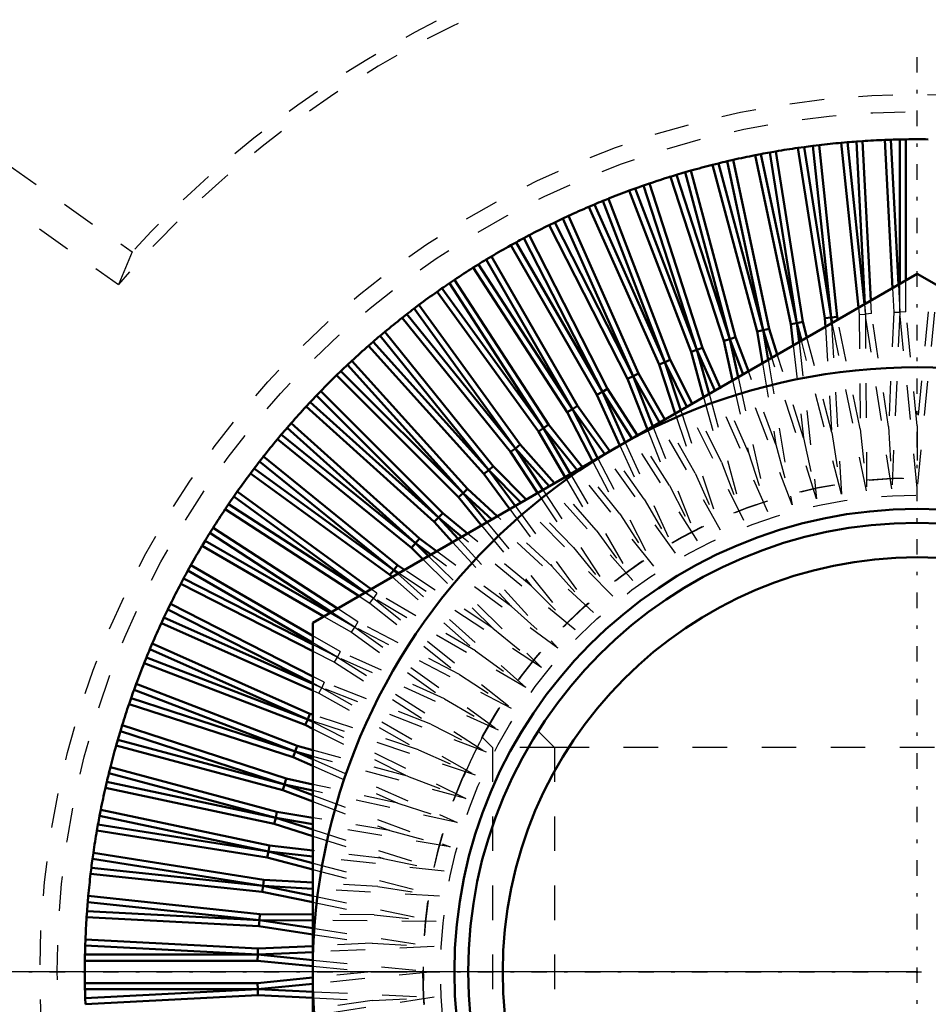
# Model space of a CAD drawing. Header units: millimetres. Extents: x -2 to 1116, y 0 to 312.
# Tile 10 of 13: x 1042 to 1068, y 237 to 265. Entities that reach past the tile are written whole.
import ezdxf

# ---------------------------------------------------------------- set-up
doc = ezdxf.new("R2010")
doc.units = ezdxf.units.MM
doc.linetypes.add('Center', pattern=[1.5, 0.45, -0.5, 0.05, -0.5])
doc.linetypes.add('Dashed', pattern=[2, 1, -1])
for name, color, linetype, lineweight in [('am_0', 7, 'Continuous', 50), ('am_3', 6, 'Dashed', 25), ('am_6', 2, 'Continuous', 35), ('am_7', 7, 'Center', 25), ('am_8', 3, 'Continuous', 25), ('am_9', 7, 'Continuous', 50)]:
    doc.layers.add(name, color=color, linetype=linetype, lineweight=lineweight)
doc.dimstyles.new('ISO-25', dxfattribs={"dimtxt": 2.5, "dimasz": 2.5, "dimexe": 1.25, "dimexo": 0.625, "dimtad": 1, "dimtxsty": 'Standard', "dimcen": 2.5, "dimadec": 0, "dimazin": 0, "dimtfac": 1, "dimtmove": 0, "dimatfit": 3, "dimfxl": 1, "dimarcsym": 0})

# ---------------------------------------------------------------- blocks, each defined once
blk = doc.blocks.new('5_ID1012G5A406100000L5000T_0_in_ID10K_12_G4A_40_610_0000L50_0__1000')
at = {"layer": 'am_3'}
for p, q in [((1055.57, 243.97), (1055.286, 244.254)), ((1057.37, 243.97), (1055.57, 243.97)), ((1055.57, 243.97), (1055.57, 230.97)), ((1053.571, 237.615), (1053.572, 237.217))]:
    blk.add_line(p, q, dxfattribs=at)
blk.add_lwpolyline([(1055.283, 244.257), (1055.269, 244.231), (1055.202, 244.105), (1055.085, 243.876), (1054.925, 243.547), (1054.731, 243.115), (1054.731, 243.114)], dxfattribs=at)
for radius in [14.3, 13.8]:
    blk.add_circle((1067.87, 237.47), radius, dxfattribs=at)
at = {"layer": 'am_6'}
for tag, p, flags in [('NB', (1087.17, 251.77), 8), ('NN', (1087.17, 251.27), 8), ('NT', (1087.17, 250.77), 8), ('NBSYN', (1087.17, 250.27), 8), ('LINA', (1087.17, 249.77), 8), ('CATALOG', (1087.17, 249.27), 8), ('MODEL', (1087.17, 248.77), 8), ('IV', (1087.17, 248.27), 8), ('MAST', (1087.17, 247.77), 8), ('GR', (1087.17, 247.27), 8), ('STROKE', (1087.17, 246.77), 8), ('POS', (1087.17, 246.27), 8), ('FC', (1087.17, 245.77), 8), ('RC', (1087.17, 245.27), 8), ('POORC', (1087.17, 244.77), 8), ('PF', (1087.17, 244.27), 8), ('LS', (1087.17, 243.77), 8), ('IL', (1087.17, 243.27), 8), ('OPTION', (1087.17, 242.77), 8), ('CL', (1087.17, 242.27), 8), ('TEXT', (1087.17, 241.77), 8), ('PSOL_0', (1087.17, 240.77), 9), ('PSOL_1', (1087.17, 240.27), 9), ('PSOL_2', (1087.17, 239.77), 9), ('PSOL_3', (1087.17, 239.27), 9)]:
    blk.add_attdef(tag, p, '', height=0.5, dxfattribs=dict(at, flags=flags))
blk = doc.blocks.new('6_ID1012G5A406100000L5000T_0_in_ID10K_12_G4A_40_610_0000L50_0__1000')
at = {"layer": 'am_0'}
for p, q in [((1064.595, 261.346), (1064.42, 261.322)), ((1064.595, 261.346), (1065.377, 256.407)), ((1065.029, 261.402), (1064.854, 261.381)), ((1065.377, 256.407), (1064.854, 261.381)), ((1065.551, 256.434), (1065.029, 261.402)), ((1065.849, 261.485), (1065.673, 261.47)), ((1065.673, 261.47), (1066.174, 256.698)), ((1065.849, 261.485), (1066.342, 256.795)), ((1066.286, 261.518), (1066.11, 261.506)), ((1066.356, 256.803), (1066.11, 261.506)), ((1066.527, 256.902), (1066.286, 261.518)), ((1067.108, 261.558), (1066.932, 261.552)), ((1066.932, 261.552), (1067.157, 257.265)), ((1067.108, 261.558), (1067.328, 257.364)), ((1067.546, 261.568), (1067.37, 261.565)), ((1067.37, 257.389), (1067.37, 261.565)), ((1067.546, 257.49), (1067.546, 261.568)), ((1063.349, 261.142), (1063.176, 261.109)), ((1063.176, 261.109), (1064.215, 256.223)), ((1063.349, 261.142), (1064.389, 256.251)), ((1063.781, 261.221), (1063.607, 261.19)), ((1064.389, 256.251), (1063.607, 261.19)), ((1064.562, 256.287), (1063.781, 261.221)), ((1064.42, 261.322), (1065.201, 256.388)), ((1062.117, 260.873), (1061.946, 260.83)), ((1061.946, 260.83), (1063.238, 256.006)), ((1062.117, 260.873), (1063.411, 256.043)), ((1062.543, 260.974), (1062.371, 260.934)), ((1063.411, 256.043), (1062.371, 260.934)), ((1063.582, 256.088), (1062.543, 260.974)), ((1060.9, 260.54), (1060.731, 260.488)), ((1060.731, 260.488), (1062.275, 255.738)), ((1060.9, 260.54), (1062.445, 255.784)), ((1061.32, 260.663), (1061.151, 260.614)), ((1062.445, 255.784), (1061.151, 260.614)), ((1062.613, 255.838), (1061.32, 260.663)), ((1060.116, 260.288), (1059.949, 260.231)), ((1061.494, 255.475), (1059.949, 260.231)), ((1061.659, 255.538), (1060.116, 260.288)), ((1059.702, 260.144), (1059.536, 260.083)), ((1059.536, 260.083), (1061.326, 255.42)), ((1059.702, 260.144), (1061.494, 255.475)), ((1058.527, 259.685), (1058.364, 259.616)), ((1058.527, 259.685), (1060.56, 255.117)), ((1058.932, 259.851), (1058.768, 259.785)), ((1060.56, 255.117), (1058.768, 259.785)), ((1060.722, 255.188), (1058.932, 259.851)), ((1057.773, 259.353), (1057.613, 259.278)), ((1059.804, 254.79), (1057.773, 259.353)), ((1058.364, 259.616), (1060.396, 255.053)), ((1057.377, 259.166), (1057.218, 259.088)), ((1057.218, 259.088), (1059.486, 254.638)), ((1057.377, 259.166), (1059.647, 254.71)), ((1059.647, 254.71), (1057.613, 259.278)), ((1056.641, 258.794), (1056.486, 258.712)), ((1058.909, 254.344), (1056.641, 258.794)), ((1056.256, 258.587), (1056.101, 258.501)), ((1056.101, 258.501), (1058.599, 254.175)), ((1056.256, 258.587), (1058.756, 254.256)), ((1058.756, 254.256), (1056.486, 258.712)), ((1055.166, 257.95), (1055.017, 257.856)), ((1055.166, 257.95), (1057.89, 253.756)), ((1055.541, 258.177), (1055.39, 258.087)), ((1057.89, 253.756), (1055.39, 258.087)), ((1058.038, 253.852), (1055.541, 258.177)), ((1050.37, 247.574), (1067.87, 257.677)), ((1055.017, 257.856), (1057.737, 253.667)), ((1067.87, 257.677), (1085.37, 247.574)), ((1054.474, 257.504), (1054.328, 257.405)), ((1057.051, 253.211), (1054.328, 257.405)), ((1057.194, 253.315), (1054.474, 257.504)), ((1054.112, 257.257), (1053.968, 257.156)), ((1053.968, 257.156), (1056.903, 253.115)), ((1054.112, 257.257), (1057.051, 253.211)), ((1053.095, 256.51), (1052.956, 256.401)), ((1053.095, 256.51), (1056.242, 252.624)), ((1053.444, 256.775), (1053.303, 256.669)), ((1056.242, 252.624), (1053.303, 256.669)), ((1056.38, 252.734), (1053.444, 256.775)), ((1052.956, 256.401), (1056.1, 252.519)), ((1064.215, 256.223), (1064.389, 256.251)), ((1064.215, 256.223), (1064.284, 255.607)), ((1064.562, 256.287), (1064.389, 256.251)), ((1064.389, 256.251), (1064.451, 255.703)), ((1064.521, 255.744), (1064.389, 256.251)), ((1064.68, 255.835), (1064.562, 256.287)), ((1065.201, 256.388), (1065.377, 256.407)), ((1065.201, 256.388), (1065.216, 256.145)), ((1065.551, 256.434), (1065.377, 256.407)), ((1065.377, 256.407), (1065.387, 256.243)), ((1065.408, 256.256), (1065.377, 256.407)), ((1065.569, 256.349), (1065.551, 256.434)), ((1052.453, 255.994), (1052.318, 255.881)), ((1055.597, 252.112), (1052.453, 255.994)), ((1063.238, 256.006), (1063.411, 256.043)), ((1063.238, 256.006), (1063.39, 255.091)), ((1063.582, 256.088), (1063.411, 256.043)), ((1063.411, 256.043), (1063.553, 255.185)), ((1063.663, 255.248), (1063.411, 256.043)), ((1063.82, 255.339), (1063.582, 256.088)), ((1052.119, 255.71), (1051.986, 255.595)), ((1052.119, 255.71), (1055.465, 251.994)), ((1055.465, 251.994), (1052.318, 255.881)), ((1062.275, 255.738), (1062.445, 255.784)), ((1062.275, 255.738), (1062.527, 254.592)), ((1062.613, 255.838), (1062.445, 255.784)), ((1062.445, 255.784), (1062.687, 254.685)), ((1062.828, 254.766), (1062.445, 255.784)), ((1062.983, 254.856), (1062.613, 255.838)), ((1051.986, 255.595), (1055.328, 251.883)), ((1061.326, 255.42), (1061.494, 255.475)), ((1061.326, 255.42), (1061.688, 254.108)), ((1061.659, 255.538), (1061.494, 255.475)), ((1061.494, 255.475), (1061.845, 254.199)), ((1062.01, 254.294), (1061.494, 255.475)), ((1062.164, 254.383), (1061.659, 255.538)), ((1051.505, 255.162), (1051.376, 255.041)), ((1054.847, 251.45), (1051.505, 255.162)), ((1060.396, 255.053), (1060.56, 255.117)), ((1060.722, 255.188), (1060.56, 255.117)), ((1060.56, 255.117), (1061.023, 253.724)), ((1061.205, 253.829), (1060.56, 255.117)), ((1061.358, 253.918), (1060.722, 255.188)), ((1051.186, 254.861), (1051.059, 254.739)), ((1051.186, 254.861), (1054.722, 251.325)), ((1054.722, 251.325), (1051.376, 255.041)), ((1059.804, 254.79), (1059.647, 254.71)), ((1060.561, 253.458), (1059.804, 254.79)), ((1060.396, 255.053), (1060.868, 253.634)), ((1051.059, 254.739), (1054.591, 251.207)), ((1059.486, 254.638), (1059.647, 254.71)), ((1059.486, 254.638), (1060.061, 253.169)), ((1060.409, 253.369), (1059.647, 254.71)), ((1059.647, 254.71), (1060.216, 253.258)), ((1050.601, 254.281), (1050.479, 254.154)), ((1054.133, 250.749), (1050.601, 254.281)), ((1058.599, 254.175), (1058.756, 254.256)), ((1058.909, 254.344), (1058.756, 254.256)), ((1058.756, 254.256), (1059.419, 252.794)), ((1059.621, 252.904), (1058.756, 254.256)), ((1059.769, 253), (1058.909, 254.344)), ((1050.299, 253.964), (1050.178, 253.835)), ((1050.299, 253.964), (1054.015, 250.618)), ((1054.015, 250.618), (1050.479, 254.154)), ((1058.599, 254.175), (1059.264, 252.709)), ((1050.178, 253.835), (1053.89, 250.493)), ((1057.737, 253.667), (1057.89, 253.756)), ((1057.737, 253.667), (1058.471, 252.251)), ((1058.038, 253.852), (1057.89, 253.756)), ((1058.824, 252.451), (1057.89, 253.756)), ((1057.89, 253.756), (1058.628, 252.331)), ((1058.976, 252.542), (1058.038, 253.852)), ((1049.745, 253.354), (1049.629, 253.221)), ((1053.346, 249.875), (1049.629, 253.221)), ((1053.457, 250.012), (1049.745, 253.354)), ((1056.903, 253.115), (1057.051, 253.211)), ((1056.903, 253.115), (1057.679, 251.793)), ((1057.194, 253.315), (1057.051, 253.211)), ((1057.051, 253.211), (1057.831, 251.881)), ((1058.024, 251.993), (1057.051, 253.211)), ((1058.179, 252.082), (1057.194, 253.315)), ((1049.459, 253.022), (1049.346, 252.887)), ((1049.346, 252.887), (1053.228, 249.743)), ((1049.459, 253.022), (1053.346, 249.875)), ((1056.1, 252.519), (1056.242, 252.624)), ((1056.1, 252.519), (1056.882, 251.333)), ((1056.38, 252.734), (1056.242, 252.624)), ((1057.217, 251.526), (1056.242, 252.624)), ((1056.242, 252.624), (1057.035, 251.421)), ((1057.372, 251.616), (1056.38, 252.734)), ((1048.939, 252.384), (1048.83, 252.245)), ((1052.716, 249.098), (1048.83, 252.245)), ((1052.821, 249.24), (1048.939, 252.384)), ((1048.671, 252.037), (1048.565, 251.896)), ((1048.671, 252.037), (1052.716, 249.098)), ((1055.328, 251.883), (1055.465, 251.994)), ((1055.597, 252.112), (1055.465, 251.994)), ((1056.395, 251.052), (1055.465, 251.994)), ((1055.465, 251.994), (1056.23, 250.957)), ((1056.552, 251.143), (1055.597, 252.112)), ((1048.565, 251.896), (1052.606, 248.96)), ((1055.328, 251.883), (1056.076, 250.868)), ((1048.184, 251.372), (1048.083, 251.228)), ((1052.066, 248.553), (1048.184, 251.372)), ((1054.847, 251.45), (1054.722, 251.325)), ((1055.713, 250.659), (1054.847, 251.45)), ((1051.898, 248.456), (1048.083, 251.228)), ((1054.591, 251.207), (1054.722, 251.325)), ((1054.591, 251.207), (1055.257, 250.395)), ((1054.722, 251.325), (1055.412, 250.485)), ((1055.553, 250.566), (1054.722, 251.325)), ((1047.935, 251.012), (1047.836, 250.866)), ((1047.836, 250.866), (1051.713, 248.349)), ((1047.935, 251.012), (1051.884, 248.448)), ((1053.89, 250.493), (1054.015, 250.618)), ((1054.133, 250.749), (1054.015, 250.618)), ((1054.687, 250.066), (1054.015, 250.618)), ((1054.015, 250.618), (1054.577, 250.002)), ((1054.85, 250.16), (1054.133, 250.749)), ((1047.484, 250.323), (1047.39, 250.174)), ((1051.083, 247.985), (1047.484, 250.323)), ((1053.89, 250.493), (1054.42, 249.912)), ((1047.253, 249.95), (1047.163, 249.799)), ((1047.253, 249.95), (1050.87, 247.862)), ((1050.912, 247.887), (1047.39, 250.174)), ((1053.457, 250.012), (1053.346, 249.875)), ((1053.956, 249.644), (1053.457, 250.012)), ((1047.163, 249.799), (1050.694, 247.76)), ((1053.228, 249.743), (1053.346, 249.875)), ((1053.228, 249.743), (1053.56, 249.416)), ((1053.346, 249.875), (1053.719, 249.507)), ((1053.789, 249.548), (1053.346, 249.875)), ((1046.839, 249.239), (1046.753, 249.084)), ((1050.37, 247.2), (1046.839, 249.239)), ((1052.606, 248.96), (1052.716, 249.098)), ((1052.821, 249.24), (1052.716, 249.098)), ((1052.716, 249.098), (1052.832, 248.995)), ((1052.853, 249.007), (1052.716, 249.098)), ((1053.024, 249.106), (1052.821, 249.24)), ((1046.628, 248.854), (1046.546, 248.699)), ((1046.628, 248.854), (1050.37, 246.948)), ((1050.37, 246.996), (1046.753, 249.084)), ((1052.606, 248.96), (1052.671, 248.902)), ((1046.546, 248.699), (1050.37, 246.75)), ((1046.252, 248.122), (1046.174, 247.963)), ((1050.37, 245.826), (1046.174, 247.963)), ((1050.37, 246.023), (1046.252, 248.122)), ((1046.062, 247.727), (1045.987, 247.567)), ((1046.062, 247.727), (1050.37, 245.809)), ((1045.987, 247.567), (1050.37, 245.616)), ((1050.37, 227.366), (1050.37, 247.574)), ((1045.724, 246.976), (1045.655, 246.813)), ((1050.223, 244.78), (1045.655, 246.813)), ((1050.287, 244.944), (1045.724, 246.976)), ((1045.555, 246.572), (1045.489, 246.408)), ((1045.555, 246.572), (1050.223, 244.78)), ((1045.489, 246.408), (1050.152, 244.618)), ((1045.257, 245.804), (1045.196, 245.638)), ((1049.92, 244.014), (1045.257, 245.804)), ((1045.109, 245.391), (1045.052, 245.224)), ((1045.109, 245.391), (1049.865, 243.846)), ((1049.865, 243.846), (1045.196, 245.638)), ((1045.052, 245.224), (1049.802, 243.681)), ((1050.287, 244.944), (1050.223, 244.78)), ((1050.37, 244.917), (1050.287, 244.944)), ((1044.852, 244.609), (1044.8, 244.44)), ((1049.602, 243.065), (1044.852, 244.609)), ((1050.152, 244.618), (1050.223, 244.78)), ((1050.152, 244.618), (1050.37, 244.509)), ((1050.37, 244.731), (1050.223, 244.78)), ((1050.223, 244.78), (1050.37, 244.706)), ((1049.556, 242.895), (1044.8, 244.44)), ((1044.726, 244.189), (1044.677, 244.02)), ((1044.677, 244.02), (1049.502, 242.727)), ((1044.726, 244.189), (1049.556, 242.895)), ((1049.92, 244.014), (1049.865, 243.846)), ((1050.37, 243.89), (1049.92, 244.014)), ((1049.802, 243.681), (1049.865, 243.846)), ((1049.802, 243.681), (1050.37, 243.433)), ((1049.865, 243.846), (1050.37, 243.625)), ((1050.37, 243.707), (1049.865, 243.846)), ((1044.51, 243.394), (1044.467, 243.223)), ((1049.334, 242.102), (1044.51, 243.394)), ((1049.297, 241.929), (1044.467, 243.223)), ((1044.406, 242.969), (1044.366, 242.797)), ((1044.406, 242.969), (1049.297, 241.929)), ((1049.502, 242.727), (1049.556, 242.895)), ((1049.602, 243.065), (1049.556, 242.895)), ((1049.556, 242.895), (1050.37, 242.589)), ((1050.37, 242.716), (1049.556, 242.895)), ((1050.37, 242.897), (1049.602, 243.065)), ((1044.366, 242.797), (1049.252, 241.758)), ((1049.502, 242.727), (1050.37, 242.4)), ((1044.231, 242.164), (1044.198, 241.991)), ((1049.089, 240.951), (1044.198, 241.991)), ((1049.117, 241.125), (1044.231, 242.164)), ((1049.334, 242.102), (1049.297, 241.929)), ((1050.37, 241.93), (1049.334, 242.102)), ((1044.15, 241.733), (1044.119, 241.559)), ((1044.15, 241.733), (1049.089, 240.951)), ((1049.252, 241.758), (1049.297, 241.929)), ((1049.252, 241.758), (1050.37, 241.403)), ((1049.297, 241.929), (1050.37, 241.588)), ((1050.37, 241.751), (1049.297, 241.929)), ((1044.119, 241.559), (1049.053, 240.778)), ((1049.117, 241.125), (1049.089, 240.951)), ((1050.37, 240.985), (1049.117, 241.125)), ((1044.018, 240.92), (1043.994, 240.745)), ((1048.952, 240.139), (1044.018, 240.92)), ((1049.053, 240.778), (1049.089, 240.951)), ((1049.089, 240.951), (1050.37, 240.617)), ((1050.37, 240.807), (1049.089, 240.951)), ((1048.933, 239.963), (1043.994, 240.745)), ((1049.053, 240.778), (1050.37, 240.435)), ((1043.959, 240.486), (1043.938, 240.311)), ((1043.938, 240.311), (1048.906, 239.789)), ((1043.959, 240.486), (1048.933, 239.963)), ((1048.952, 240.139), (1048.933, 239.963)), ((1050.37, 240.055), (1048.952, 240.139)), ((1048.906, 239.789), (1048.933, 239.963)), ((1048.906, 239.789), (1050.37, 239.488)), ((1048.933, 239.963), (1050.37, 239.668)), ((1050.37, 239.878), (1048.933, 239.963)), ((1043.87, 239.667), (1043.855, 239.491)), ((1048.828, 238.969), (1043.855, 239.491)), ((1048.838, 239.145), (1043.87, 239.667)), ((1043.834, 239.23), (1043.822, 239.054)), ((1043.834, 239.23), (1048.828, 238.969)), ((1048.838, 239.145), (1048.828, 238.969)), ((1050.37, 239.134), (1048.838, 239.145)), ((1043.822, 239.054), (1048.81, 238.793)), ((1048.81, 238.793), (1048.828, 238.969)), ((1050.37, 238.958), (1048.828, 238.969)), ((1048.828, 238.969), (1050.37, 238.735)), ((1048.81, 238.793), (1050.37, 238.557)), ((1043.788, 238.408), (1043.782, 238.232)), ((1048.776, 238.147), (1043.788, 238.408)), ((1048.776, 237.97), (1043.782, 238.232)), ((1050.37, 238.219), (1048.776, 238.147)), ((1048.776, 238.147), (1048.776, 237.97)), ((1050.379, 238.043), (1048.776, 237.97)), ((1043.775, 237.97), (1043.772, 237.794)), ((1043.772, 237.794), (1048.767, 237.794)), ((1043.775, 237.97), (1048.776, 237.97)), ((1048.767, 237.794), (1048.776, 237.97)), ((1048.767, 237.794), (1050.37, 237.636)), ((1048.776, 237.97), (1050.373, 237.813)), ((1043.772, 237.146), (1043.775, 236.97)), ((1048.767, 237.146), (1043.772, 237.146)), ((1050.37, 237.304), (1048.767, 237.146)), ((1048.767, 237.146), (1048.776, 236.97)), ((1050.373, 237.127), (1048.776, 236.97)), ((1048.776, 236.97), (1043.775, 236.97)), ((1043.782, 236.708), (1048.776, 236.97)), ((1048.776, 236.793), (1048.776, 236.97)), ((1048.776, 236.97), (1050.379, 236.897)), ((1043.782, 236.708), (1043.788, 236.532)), ((1043.788, 236.532), (1048.776, 236.793)), ((1048.776, 236.793), (1050.37, 236.721))]:
    blk.add_line(p, q, dxfattribs=at)
for radius in [17.5, 13.4, 13, 12]:
    blk.add_circle((1067.87, 237.47), radius, dxfattribs=at)
for start, end in [(97.1888, 97.8112), (95.2305, 96.7695), (94.1888, 94.8112), (92.2305, 93.7695), (91.1888, 91.8112), (89.2305, 90.7695), (101.2305, 102.7695), (100.1888, 100.8112), (98.2305, 99.7695), (104.2305, 105.7695), (103.1888, 103.8112), (107.2305, 108.7695), (106.1888, 106.8112), (109.1888, 109.8112), (110.2305, 111.7695), (112.1888, 112.8112), (113.2305, 114.7695), (116.2305, 117.7695), (115.1888, 115.8112), (119.2305, 120.7695), (118.1888, 118.8112), (121.1888, 121.8112), (122.2305, 123.7695), (124.1888, 124.8112), (125.2305, 126.7695), (127.1888, 127.8112), (128.2305, 129.7695), (130.1888, 130.8112), (131.2305, 132.7695), (133.1888, 133.8112), (134.2305, 135.7695), (136.1888, 136.8112), (137.2305, 138.7695), (139.1888, 139.8112), (140.2305, 141.7695), (142.1888, 142.8112), (143.2305, 144.7695), (145.1888, 145.8112), (146.2305, 147.7695), (148.1888, 148.8112), (149.2305, 150.7695), (151.1888, 151.8112), (152.2305, 153.7695), (154.1888, 154.8112), (155.2305, 156.7695), (157.1888, 157.8112), (158.2305, 159.7695), (160.1888, 160.8112), (161.2305, 162.7695), (163.1888, 163.8112), (164.2305, 165.7695), (166.1888, 166.8112), (167.2305, 168.7695), (169.1888, 169.8112), (170.2305, 171.7695), (172.1888, 172.8112), (173.2305, 174.7695), (175.1888, 175.8112), (176.2305, 177.7695), (178.1888, 178.8112), (179.2305, 180.7695), (181.1888, 181.8112)]:
    blk.add_arc((1067.87, 237.47), 24.1, start, end, dxfattribs=at)
at = {"layer": 'am_3'}
for p, q in [((1036.629, 264.286), (1045.141, 258.312)), ((1040.816, 260.125), (1044.745, 257.367)), ((1045.141, 258.312), (1044.745, 257.367)), ((1067.328, 257.364), (1067.37, 256.564)), ((1067.37, 256.564), (1067.37, 257.389)), ((1067.546, 256.573), (1067.546, 257.49)), ((1067.157, 257.265), (1067.193, 256.564)), ((1066.342, 256.795), (1066.371, 256.512)), ((1066.371, 256.512), (1066.356, 256.803)), ((1066.547, 256.53), (1066.527, 256.902)), ((1066.174, 256.698), (1066.195, 256.502)), ((1066.195, 256.502), (1066.371, 256.512)), ((1066.195, 256.502), (1066.218, 253.189)), ((1066.547, 256.53), (1066.371, 256.512)), ((1067.137, 251.451), (1066.371, 256.512)), ((1066.371, 256.512), (1066.407, 251.393)), ((1067.043, 253.253), (1066.547, 256.53)), ((1067.193, 256.564), (1067.043, 253.253)), ((1067.37, 256.564), (1067.137, 251.451)), ((1067.193, 256.564), (1067.37, 256.564)), ((1067.546, 256.573), (1067.37, 256.564)), ((1067.87, 251.47), (1067.37, 256.564)), ((1067.87, 253.275), (1067.546, 256.573)), ((1068.194, 256.573), (1067.87, 253.275)), ((1068.37, 256.564), (1067.87, 251.47)), ((1065.387, 256.243), (1065.68, 251.298)), ((1066.407, 251.393), (1065.408, 256.256)), ((1066.218, 253.189), (1065.569, 256.349)), ((1065.216, 256.145), (1065.398, 253.081)), ((1064.451, 255.703), (1064.959, 251.164)), ((1065.68, 251.298), (1064.521, 255.744)), ((1065.398, 253.081), (1064.68, 255.835)), ((1064.284, 255.607), (1064.584, 252.93)), ((1063.39, 255.091), (1063.779, 252.737)), ((1063.553, 255.185), (1064.247, 250.993)), ((1064.959, 251.164), (1063.663, 255.248)), ((1064.584, 252.93), (1063.82, 255.339)), ((1063.779, 252.737), (1062.983, 254.856)), ((1062.527, 254.592), (1062.986, 252.502)), ((1062.687, 254.685), (1063.544, 250.785)), ((1064.247, 250.993), (1062.828, 254.766)), ((1063.544, 250.785), (1062.01, 254.294)), ((1062.986, 252.502), (1062.164, 254.383)), ((1061.688, 254.108), (1062.206, 252.225)), ((1061.845, 254.199), (1062.853, 250.54)), ((1061.023, 253.724), (1062.176, 250.26)), ((1062.853, 250.54), (1061.205, 253.829)), ((1062.206, 252.225), (1061.358, 253.918)), ((1062.176, 250.26), (1060.409, 253.369)), ((1061.441, 251.909), (1060.561, 253.458)), ((1060.868, 253.634), (1061.441, 251.909)), ((1060.061, 253.169), (1060.695, 251.552)), ((1060.216, 253.258), (1061.514, 249.944)), ((1065.398, 253.081), (1065.68, 251.298)), ((1066.218, 253.189), (1066.407, 251.393)), ((1067.043, 253.253), (1067.137, 251.451)), ((1067.87, 253.275), (1067.87, 251.47)), ((1059.419, 252.794), (1060.87, 249.594)), ((1061.514, 249.944), (1059.621, 252.904)), ((1060.695, 251.552), (1059.769, 253)), ((1064.584, 252.93), (1064.959, 251.164)), ((1059.967, 251.158), (1058.976, 252.542)), ((1059.264, 252.709), (1059.967, 251.158)), ((1063.779, 252.737), (1064.247, 250.993)), ((1058.471, 252.251), (1059.262, 250.725)), ((1058.628, 252.331), (1060.245, 249.211)), ((1060.87, 249.594), (1058.824, 252.451)), ((1062.206, 252.225), (1062.853, 250.54)), ((1062.986, 252.502), (1063.544, 250.785)), ((1060.245, 249.211), (1058.024, 251.993)), ((1059.262, 250.725), (1058.179, 252.082)), ((1057.679, 251.793), (1058.58, 250.257)), ((1057.831, 251.881), (1059.641, 248.796)), ((1061.441, 251.909), (1062.176, 250.26)), ((1057.035, 251.421), (1059.06, 248.35)), ((1059.641, 248.796), (1057.217, 251.526)), ((1058.58, 250.257), (1057.372, 251.616)), ((1060.695, 251.552), (1061.514, 249.944)), ((1057.924, 249.753), (1056.552, 251.143)), ((1056.882, 251.333), (1057.924, 249.753)), ((1059.967, 251.158), (1060.87, 249.594)), ((1056.076, 250.868), (1057.294, 249.215)), ((1056.23, 250.957), (1058.502, 247.874)), ((1059.06, 248.35), (1056.395, 251.052)), ((1058.502, 247.874), (1055.553, 250.566)), ((1057.294, 249.215), (1055.713, 250.659)), ((1059.262, 250.725), (1060.245, 249.211)), ((1055.257, 250.395), (1056.694, 248.646)), ((1055.412, 250.485), (1057.971, 247.369)), ((1058.58, 250.257), (1059.641, 248.796)), ((1054.577, 250.002), (1057.466, 246.838)), ((1057.971, 247.369), (1054.687, 250.066)), ((1056.694, 248.646), (1054.85, 250.16)), ((1054.42, 249.912), (1056.124, 248.046)), ((1057.924, 249.753), (1059.06, 248.35)), ((1053.56, 249.416), (1055.587, 247.416)), ((1053.719, 249.507), (1056.99, 246.28)), ((1057.466, 246.838), (1053.789, 249.548)), ((1056.124, 248.046), (1053.956, 249.644)), ((1055.587, 247.416), (1053.024, 249.106)), ((1057.294, 249.215), (1058.502, 247.874)), ((1052.671, 248.902), (1055.083, 246.76)), ((1052.832, 248.995), (1056.544, 245.699)), ((1056.99, 246.28), (1052.853, 249.007)), ((1052.225, 248.437), (1052.066, 248.553)), ((1056.694, 248.646), (1057.971, 247.369)), ((1051.713, 248.349), (1052.025, 248.146)), ((1051.884, 248.448), (1052.129, 248.289)), ((1052.129, 248.289), (1051.898, 248.456)), ((1052.025, 248.146), (1052.129, 248.289)), ((1052.225, 248.437), (1052.129, 248.289)), ((1052.129, 248.289), (1056.129, 245.095)), ((1056.544, 245.699), (1052.129, 248.289)), ((1055.083, 246.76), (1052.225, 248.437)), ((1051.673, 247.603), (1051.083, 247.985)), ((1052.025, 248.146), (1054.615, 246.078)), ((1056.124, 248.046), (1057.466, 246.838)), ((1050.694, 247.76), (1051.488, 247.302)), ((1050.87, 247.862), (1051.584, 247.45)), ((1051.584, 247.45), (1050.912, 247.887)), ((1051.488, 247.302), (1051.584, 247.45)), ((1051.673, 247.603), (1051.584, 247.45)), ((1051.584, 247.45), (1055.746, 244.47)), ((1056.129, 245.095), (1051.584, 247.45)), ((1054.615, 246.078), (1051.673, 247.603)), ((1055.587, 247.416), (1056.99, 246.28)), ((1051.165, 246.741), (1050.37, 247.2)), ((1051.488, 247.302), (1054.182, 245.373)), ((1051.084, 246.584), (1050.37, 246.996)), ((1050.37, 246.948), (1051.084, 246.584)), ((1050.37, 246.75), (1050.996, 246.431)), ((1050.996, 246.431), (1051.084, 246.584)), ((1051.165, 246.741), (1051.084, 246.584)), ((1051.084, 246.584), (1055.396, 243.826)), ((1055.746, 244.47), (1051.084, 246.584)), ((1054.182, 245.373), (1051.165, 246.741)), ((1055.083, 246.76), (1056.544, 245.699)), ((1050.996, 246.431), (1053.788, 244.645)), ((1050.702, 245.854), (1050.37, 246.023)), ((1054.615, 246.078), (1056.129, 245.095)), ((1050.63, 245.693), (1050.37, 245.826)), ((1050.37, 245.809), (1050.63, 245.693)), ((1050.55, 245.536), (1050.63, 245.693)), ((1050.702, 245.854), (1050.63, 245.693)), ((1050.63, 245.693), (1055.08, 243.164)), ((1055.396, 243.826), (1050.63, 245.693)), ((1053.788, 244.645), (1050.702, 245.854)), ((1050.37, 245.616), (1050.55, 245.536)), ((1050.55, 245.536), (1053.431, 243.899)), ((1054.182, 245.373), (1055.746, 244.47)), ((1053.431, 243.899), (1050.37, 244.917)), ((1055.08, 243.164), (1050.37, 244.731)), ((1050.37, 244.706), (1054.8, 242.487)), ((1053.788, 244.645), (1055.396, 243.826)), ((1050.37, 244.509), (1053.115, 243.134)), ((1057.37, 243.97), (1056.9, 244.44)), ((1078.37, 243.97), (1057.37, 243.97)), ((1057.37, 243.97), (1057.37, 230.97)), ((1053.115, 243.134), (1050.37, 243.89)), ((1054.8, 242.487), (1050.37, 243.707)), ((1053.431, 243.899), (1055.08, 243.164)), ((1050.37, 243.625), (1054.555, 241.796)), ((1050.37, 243.433), (1052.838, 242.354)), ((1053.115, 243.134), (1054.8, 242.487)), ((1052.838, 242.354), (1050.37, 242.897)), ((1054.555, 241.796), (1050.37, 242.716)), ((1050.37, 242.589), (1054.347, 241.093)), ((1050.37, 242.4), (1052.603, 241.561)), ((1052.838, 242.354), (1054.555, 241.796)), ((1052.603, 241.561), (1050.37, 241.93)), ((1054.347, 241.093), (1050.37, 241.751)), ((1050.37, 241.588), (1054.176, 240.381)), ((1050.37, 241.403), (1052.41, 240.756)), ((1052.603, 241.561), (1054.347, 241.093)), ((1052.41, 240.756), (1050.37, 240.985)), ((1054.176, 240.381), (1050.37, 240.807)), ((1050.37, 240.617), (1054.042, 239.66)), ((1052.41, 240.756), (1054.176, 240.381)), ((1050.37, 240.435), (1052.259, 239.942)), ((1052.259, 239.942), (1050.37, 240.055)), ((1054.042, 239.66), (1050.37, 239.878)), ((1052.259, 239.942), (1054.042, 239.66)), ((1050.37, 239.668), (1053.947, 238.933)), ((1050.37, 239.488), (1052.151, 239.122)), ((1052.151, 239.122), (1050.37, 239.134)), ((1052.151, 239.122), (1053.947, 238.933)), ((1053.947, 238.933), (1050.37, 238.958)), ((1050.37, 238.735), (1053.889, 238.203)), ((1050.37, 238.557), (1052.087, 238.297)), ((1052.087, 238.297), (1050.37, 238.219)), ((1052.087, 238.297), (1053.889, 238.203)), ((1053.889, 238.203), (1050.379, 238.043)), ((1050.373, 237.813), (1053.87, 237.47)), ((1050.37, 237.636), (1052.065, 237.47)), ((1052.065, 237.47), (1050.37, 237.304)), ((1053.87, 237.47), (1050.373, 237.127)), ((1052.065, 237.47), (1053.87, 237.47)), ((1050.379, 236.897), (1053.889, 236.737)), ((1053.889, 236.737), (1050.37, 236.205)), ((1050.37, 236.721), (1052.087, 236.643)), ((1052.087, 236.643), (1050.37, 236.383)), ((1052.087, 236.643), (1053.889, 236.737))]:
    blk.add_line(p, q, dxfattribs=at)
for radius in [25.4, 24.9, 14.31]:
    blk.add_circle((1067.87, 237.47), radius, dxfattribs=at)
for centre, radius, start, end in [((1067.87, 237.47), 30.838, 42.5197, 137.4803), ((1067.87, 237.469), 30.507, 40.7098, 139.2902)]:
    blk.add_arc(centre, radius, start, end, dxfattribs=at)
at = {"layer": 'am_7'}
for p, q in [((1067.87, 210.8), (1067.87, 264.14)), ((1041.2, 237.47), (1094.54, 237.47))]:
    blk.add_line(p, q, dxfattribs=at)
at = {"layer": 'am_6'}
for tag, p, flags in [('NB', (1113.4, 276.07), 8), ('NN', (1113.4, 275.57), 8), ('NT', (1113.4, 275.07), 8), ('NBSYN', (1113.4, 274.57), 8), ('LINA', (1113.4, 274.07), 8), ('CATALOG', (1113.4, 273.57), 8), ('MODEL', (1113.4, 273.07), 8), ('IV', (1113.4, 272.57), 8), ('MAST', (1113.4, 272.07), 8), ('GR', (1113.4, 271.57), 8), ('STROKE', (1113.4, 271.07), 8), ('POS', (1113.4, 270.57), 8), ('FC', (1113.4, 270.07), 8), ('RC', (1113.4, 269.57), 8), ('POORC', (1113.4, 269.07), 8), ('PF', (1113.4, 268.57), 8), ('LS', (1113.4, 268.07), 8), ('IL', (1113.4, 267.57), 8), ('OPTION', (1113.4, 267.07), 8), ('CL', (1113.4, 266.57), 8), ('TEXT', (1113.4, 266.07), 8), ('PSOL_0', (1113.4, 265.07), 9), ('PSOL_1', (1113.4, 264.57), 9), ('PSOL_2', (1113.4, 264.07), 9), ('PSOL_3', (1113.4, 263.57), 9), ('PSOL_4', (1113.4, 263.07), 9)]:
    blk.add_attdef(tag, p, '', height=0.5, dxfattribs=dict(at, flags=flags))
blk = doc.blocks.new('*D16')
at = {"layer": 'am_8', "color": 0, "lineweight": -2}
for p, q in [((1029.27, 259.93), (1029.27, 288.07)), ((1034.603, 288.07), (1101.137, 288.07)), ((1106.47, 259.93), (1106.47, 288.07))]:
    blk.add_line(p, q, dxfattribs=at)
at = {"layer": 'am_8', "color": 0}
for points in [[(1034.603, 288.959), (1034.603, 287.181), (1029.27, 288.07)], [(1101.137, 287.181), (1101.137, 288.959), (1106.47, 288.07)]]:
    blk.add_solid(points, dxfattribs=at)
at = {"layer": 'Defpoints', "color": 0}
for p in [(1106.47, 284.07), (1029.27, 259.93), (1106.47, 259.93)]:
    blk.add_point(p, dxfattribs=at)
at = {"layer": 'am_8', "color": 0, "insert": (1067.87, 294.47), "char_height": 8, "attachment_point": 5}
blk.add_mtext('77.2', dxfattribs=at)
blk = doc.blocks.new('*D17')
at = {"layer": 'am_8', "color": 0, "lineweight": -2}
for p, q in [((1017.27, 281.403), (1017.27, 286.737)), ((1067.87, 276.07), (1017.27, 276.07)), ((1017.27, 276.07), (1017.27, 271.36)), ((1017.27, 237.47), (1017.27, 242.18)), ((1067.87, 237.47), (1017.27, 237.47)), ((1017.27, 232.137), (1017.27, 226.803))]:
    blk.add_line(p, q, dxfattribs=at)
at = {"layer": 'am_8', "color": 0}
for points in [[(1016.381, 281.403), (1018.159, 281.403), (1017.27, 276.07)], [(1018.159, 232.137), (1016.381, 232.137), (1017.27, 237.47)]]:
    blk.add_solid(points, dxfattribs=at)
at = {"layer": 'Defpoints', "color": 0}
for p in [(1067.87, 276.07), (1021.27, 237.47), (1067.87, 237.47)]:
    blk.add_point(p, dxfattribs=at)
at = {"layer": 'am_8', "color": 0, "insert": (1017.27, 256.77), "char_height": 8, "attachment_point": 5, "rotation": 90}
blk.add_mtext('38.6', dxfattribs=at)
blk = doc.blocks.new('*D18')
at = {"layer": 'am_8', "color": 0, "lineweight": -2}
for p, q in [((1067.87, 276.07), (1005.27, 276.07)), ((1005.27, 270.737), (1005.27, 218.049)), ((1005.27, 129.703), (1005.27, 182.391)), ((1067.87, 124.37), (1005.27, 124.37))]:
    blk.add_line(p, q, dxfattribs=at)
at = {"layer": 'am_8', "color": 0}
for points in [[(1006.159, 270.737), (1004.381, 270.737), (1005.27, 276.07)], [(1004.381, 129.703), (1006.159, 129.703), (1005.27, 124.37)]]:
    blk.add_solid(points, dxfattribs=at)
at = {"layer": 'Defpoints', "color": 0}
for p in [(1067.87, 276.07), (1009.27, 124.37), (1067.87, 124.37)]:
    blk.add_point(p, dxfattribs=at)
at = {"layer": 'am_8', "color": 0, "insert": (1005.27, 200.22), "char_height": 8, "attachment_point": 5, "rotation": 90}
blk.add_mtext('151.7', dxfattribs=at)

msp = doc.modelspace()

# ---------------------------------------------------------------- linework, layer by layer
at = {"layer": 'am_9'}
msp.add_point((1067.87, 237.47), dxfattribs=at)
msp.add_point((1067.87, 237.47), dxfattribs=at)

# ---------------------------------------------------------------- block references
for name in ['6_ID1012G5A406100000L5000T_0_in_ID10K_12_G4A_40_610_0000L50_0__1000', '5_ID1012G5A406100000L5000T_0_in_ID10K_12_G4A_40_610_0000L50_0__1000']:
    msp.add_blockref(name, (0, 0))

# ---------------------------------------------------------------- dimensions: what is measured, and where the dimension line sits
at = {"layer": 'am_8'}
dim = msp.add_linear_dim(base=(1106.47, 288.07), p1=(1029.27, 259.93), p2=(1106.47, 259.93), text='77.2', dimstyle='ISO-25', override={"dimtxt": 8, "dimasz": 5.333333, "dimexe": 0, "dimexo": 0, "dimgap": 2.4}, dxfattribs=at)
dim.commit()
dim.dimension.update_dxf_attribs({"geometry": '*D16', "text_midpoint": (1067.87, 288.07), "dimtype": 160})
for base, p2, text, picture, middle in [((1017.27, 237.47), (1067.87, 237.47), '38.6', '*D17', (1017.27, 256.77)), ((1005.27, 124.37), (1067.87, 124.37), '151.7', '*D18', (1005.27, 200.22))]:
    dim = msp.add_linear_dim(base=base, p1=(1067.87, 276.07), p2=p2, angle=90, text=text, dimstyle='ISO-25', override={"dimtxt": 8, "dimasz": 5.333333, "dimexe": 0, "dimexo": 0, "dimgap": 2.4}, dxfattribs=at)
    dim.commit()
    dim.dimension.update_dxf_attribs({"geometry": picture, "text_midpoint": middle, "dimtype": 160, "text_rotation": 90})

doc.saveas('drawing.dxf')
